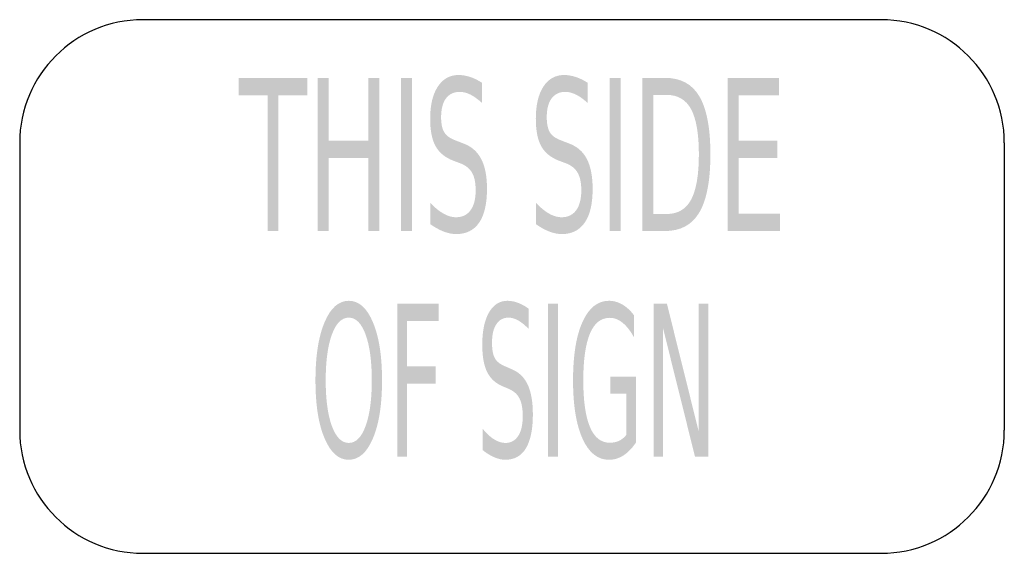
# Model space of a CAD drawing. Header units: inches. Extents: x -0.5 to 0.5, y -0.27 to 0.27.
import ezdxf

# ---------------------------------------------------------------- set-up
doc = ezdxf.new("R2010")
doc.units = ezdxf.units.IN
doc.header["$MEASUREMENT"] = 0

msp = doc.modelspace()

# ---------------------------------------------------------------- hatches: boundary and pattern name
for points in [[(-0.2775, 0.2118), (-0.208, 0.2118), (-0.208, 0.1941), (-0.2372, 0.1941), (-0.2372, 0.0563), (-0.2483, 0.0563), (-0.2483, 0.1941), (-0.2775, 0.1941), (-0.2775, 0.2118)], [(-0.1974, 0.2118), (-0.1863, 0.2118), (-0.1863, 0.1481), (-0.1459, 0.1481), (-0.1459, 0.2118), (-0.1348, 0.2118), (-0.1348, 0.0563), (-0.1459, 0.0563), (-0.1459, 0.1304), (-0.1863, 0.1304), (-0.1863, 0.0563), (-0.1974, 0.0563), (-0.1974, 0.2118)], [(-0.1127, 0.2118), (-0.1016, 0.2118), (-0.1016, 0.0563), (-0.1127, 0.0563), (-0.1127, 0.2118)], [(0.0993, 0.2118), (0.1104, 0.2118), (0.1104, 0.0563), (0.0993, 0.0563), (0.0993, 0.2118)], [(0.2192, 0.2118), (0.2711, 0.2118), (0.2711, 0.1941), (0.2303, 0.1941), (0.2303, 0.1481), (0.2694, 0.1481), (0.2694, 0.1304), (0.2303, 0.1304), (0.2303, 0.074), (0.2721, 0.074), (0.2721, 0.0563), (0.2192, 0.0563), (0.2192, 0.2118)], [(-0.1165, -0.0173), (-0.0745, -0.0173), (-0.0745, -0.035), (-0.1066, -0.035), (-0.1066, -0.0809), (-0.0776, -0.0809), (-0.0776, -0.0986), (-0.1066, -0.0986), (-0.1066, -0.1729), (-0.1165, -0.1729), (-0.1165, -0.0173)], [(0.0367, -0.0173), (0.0466, -0.0173), (0.0466, -0.1729), (0.0367, -0.1729), (0.0367, -0.0173)], [(0.1439, -0.0173), (0.1573, -0.0173), (0.1897, -0.1475), (0.1897, -0.0173), (0.1993, -0.0173), (0.1993, -0.1729), (0.1859, -0.1729), (0.1535, -0.0427), (0.1535, -0.1729), (0.1439, -0.1729), (0.1439, -0.0173)]]:
    msp.add_hatch(color=7).paths.add_polyline_path(points)
h = msp.add_hatch(color=7)
edge = h.paths.add_edge_path()
edge.add_line((-0.0303, 0.2067), (-0.0303, 0.1862))
edge.add_spline(control_points=[(-0.0303, 0.1862), (-0.0345, 0.19), (-0.0385, 0.1929), (-0.0422, 0.1948), (-0.046, 0.1966), (-0.0496, 0.1976), (-0.053, 0.1976), (-0.0591, 0.1976), (-0.0638, 0.1953), (-0.0671, 0.1909), (-0.0703, 0.1865), (-0.072, 0.1801), (-0.072, 0.1719), (-0.072, 0.1651), (-0.0709, 0.1599), (-0.0687, 0.1564), (-0.0665, 0.1528), (-0.0624, 0.15), (-0.0563, 0.1479)], knot_values=[0, 0, 0, 0, 1, 1, 1, 2, 2, 2, 3, 3, 3, 4, 4, 4, 5, 5, 5, 6, 6, 6, 6], degree=3, periodic=0)
edge.add_line((-0.0563, 0.1479), (-0.0496, 0.1453))
edge.add_spline(control_points=[(-0.0496, 0.1453), (-0.0413, 0.1423), (-0.0352, 0.137), (-0.0313, 0.1295), (-0.0273, 0.1219), (-0.0254, 0.1118), (-0.0254, 0.0992), (-0.0254, 0.0841), (-0.028, 0.0727), (-0.0333, 0.0649), (-0.0386, 0.0571), (-0.0465, 0.0532), (-0.0568, 0.0532), (-0.0607, 0.0532), (-0.0648, 0.0541), (-0.0692, 0.0557), (-0.0736, 0.0574), (-0.0781, 0.0599), (-0.0828, 0.0631)], knot_values=[0, 0, 0, 0, 1, 1, 1, 2, 2, 2, 3, 3, 3, 4, 4, 4, 5, 5, 5, 6, 6, 6, 6], degree=3, periodic=0)
edge.add_line((-0.0828, 0.0631), (-0.0828, 0.0848))
edge.add_spline(control_points=[(-0.0828, 0.0848), (-0.0783, 0.08), (-0.0739, 0.0764), (-0.0695, 0.074), (-0.0652, 0.0715), (-0.061, 0.0703), (-0.0568, 0.0703), (-0.0505, 0.0703), (-0.0456, 0.0727), (-0.0421, 0.0774), (-0.0386, 0.0821), (-0.0369, 0.0889), (-0.0369, 0.0976), (-0.0369, 0.1053), (-0.0381, 0.1112), (-0.0406, 0.1156), (-0.0431, 0.1199), (-0.0472, 0.1231), (-0.0529, 0.1252)], knot_values=[0, 0, 0, 0, 1, 1, 1, 2, 2, 2, 3, 3, 3, 4, 4, 4, 5, 5, 5, 6, 6, 6, 6], degree=3, periodic=0)
edge.add_line((-0.0529, 0.1252), (-0.0596, 0.1277))
edge.add_spline(control_points=[(-0.0596, 0.1277), (-0.0679, 0.1309), (-0.0739, 0.1358), (-0.0776, 0.1424), (-0.0813, 0.1491), (-0.0831, 0.1584), (-0.0831, 0.1703), (-0.0831, 0.184), (-0.0806, 0.1949), (-0.0754, 0.2028), (-0.0703, 0.2107), (-0.0633, 0.2147), (-0.0543, 0.2147), (-0.0505, 0.2147), (-0.0465, 0.214), (-0.0425, 0.2127), (-0.0385, 0.2114), (-0.0345, 0.2094), (-0.0303, 0.2067)], knot_values=[0, 0, 0, 0, 1, 1, 1, 2, 2, 2, 3, 3, 3, 4, 4, 4, 5, 5, 5, 6, 6, 6, 6], degree=3, periodic=0)
h = msp.add_hatch(color=7)
edge = h.paths.add_edge_path()
edge.add_line((0.077, 0.2067), (0.077, 0.1862))
edge.add_spline(control_points=[(0.077, 0.1862), (0.0728, 0.19), (0.0688, 0.1929), (0.065, 0.1948), (0.0613, 0.1966), (0.0577, 0.1976), (0.0542, 0.1976), (0.0482, 0.1976), (0.0435, 0.1953), (0.0402, 0.1909), (0.0369, 0.1865), (0.0353, 0.1801), (0.0353, 0.1719), (0.0353, 0.1651), (0.0364, 0.1599), (0.0385, 0.1564), (0.0407, 0.1528), (0.0449, 0.15), (0.051, 0.1479)], knot_values=[0, 0, 0, 0, 1, 1, 1, 2, 2, 2, 3, 3, 3, 4, 4, 4, 5, 5, 5, 6, 6, 6, 6], degree=3, periodic=0)
edge.add_line((0.051, 0.1479), (0.0576, 0.1453))
edge.add_spline(control_points=[(0.0576, 0.1453), (0.066, 0.1423), (0.0721, 0.137), (0.076, 0.1295), (0.0799, 0.1219), (0.0819, 0.1118), (0.0819, 0.0992), (0.0819, 0.0841), (0.0793, 0.0727), (0.0739, 0.0649), (0.0686, 0.0571), (0.0608, 0.0532), (0.0505, 0.0532), (0.0466, 0.0532), (0.0424, 0.0541), (0.0381, 0.0557), (0.0337, 0.0574), (0.0291, 0.0599), (0.0245, 0.0631)], knot_values=[0, 0, 0, 0, 1, 1, 1, 2, 2, 2, 3, 3, 3, 4, 4, 4, 5, 5, 5, 6, 6, 6, 6], degree=3, periodic=0)
edge.add_line((0.0245, 0.0631), (0.0245, 0.0848))
edge.add_spline(control_points=[(0.0245, 0.0848), (0.029, 0.08), (0.0334, 0.0764), (0.0377, 0.074), (0.042, 0.0715), (0.0463, 0.0703), (0.0505, 0.0703), (0.0568, 0.0703), (0.0617, 0.0727), (0.0652, 0.0774), (0.0686, 0.0821), (0.0704, 0.0889), (0.0704, 0.0976), (0.0704, 0.1053), (0.0691, 0.1112), (0.0666, 0.1156), (0.0641, 0.1199), (0.0601, 0.1231), (0.0544, 0.1252)], knot_values=[0, 0, 0, 0, 1, 1, 1, 2, 2, 2, 3, 3, 3, 4, 4, 4, 5, 5, 5, 6, 6, 6, 6], degree=3, periodic=0)
edge.add_line((0.0544, 0.1252), (0.0477, 0.1277))
edge.add_spline(control_points=[(0.0477, 0.1277), (0.0394, 0.1309), (0.0334, 0.1358), (0.0297, 0.1424), (0.026, 0.1491), (0.0242, 0.1584), (0.0242, 0.1703), (0.0242, 0.184), (0.0267, 0.1949), (0.0318, 0.2028), (0.0369, 0.2107), (0.044, 0.2147), (0.0529, 0.2147), (0.0568, 0.2147), (0.0607, 0.214), (0.0647, 0.2127), (0.0687, 0.2114), (0.0728, 0.2094), (0.077, 0.2067)], knot_values=[0, 0, 0, 0, 1, 1, 1, 2, 2, 2, 3, 3, 3, 4, 4, 4, 5, 5, 5, 6, 6, 6, 6], degree=3, periodic=0)
h = msp.add_hatch(color=7)
edge = h.paths.add_edge_path()
edge.add_line((0.1325, 0.2118), (0.1553, 0.2118))
edge.add_spline(control_points=[(0.1553, 0.2118), (0.1712, 0.2118), (0.1829, 0.2056), (0.1903, 0.193), (0.1977, 0.1805), (0.2015, 0.1609), (0.2015, 0.1342), (0.2015, 0.1074), (0.1977, 0.0877), (0.1902, 0.0751), (0.1828, 0.0625), (0.1711, 0.0563), (0.1553, 0.0563)], knot_values=[0, 0, 0, 0, 1, 1, 1, 2, 2, 2, 3, 3, 3, 4, 4, 4, 4], degree=3, periodic=0)
edge.add_line((0.1553, 0.0563), (0.1325, 0.0563))
edge.add_line((0.1325, 0.0563), (0.1325, 0.2118))
edge = h.paths.add_edge_path(flags=0)
edge.add_line((0.1436, 0.1945), (0.1436, 0.0736))
edge.add_line((0.1436, 0.0736), (0.157, 0.0736))
edge.add_spline(control_points=[(0.157, 0.0736), (0.1683, 0.0736), (0.1766, 0.0784), (0.1819, 0.0881), (0.1871, 0.0979), (0.1898, 0.1132), (0.1898, 0.1342), (0.1898, 0.1551), (0.1871, 0.1703), (0.1819, 0.18), (0.1766, 0.1897), (0.1683, 0.1945), (0.157, 0.1945)], knot_values=[0, 0, 0, 0, 1, 1, 1, 2, 2, 2, 3, 3, 3, 4, 4, 4, 4], degree=3, periodic=0)
edge.add_line((0.157, 0.1945), (0.1436, 0.1945))
h = msp.add_hatch(color=7)
edge = h.paths.add_edge_path()
edge.add_spline(control_points=[(-0.1658, -0.0145), (-0.1555, -0.0145), (-0.1473, -0.0218), (-0.1412, -0.0364), (-0.135, -0.0511), (-0.132, -0.0707), (-0.132, -0.0953), (-0.132, -0.1198), (-0.135, -0.1394), (-0.1412, -0.154), (-0.1473, -0.1686), (-0.1555, -0.1759), (-0.1658, -0.1759), (-0.176, -0.1759), (-0.1843, -0.1686), (-0.1904, -0.154), (-0.1966, -0.1395), (-0.1996, -0.1199), (-0.1996, -0.0953), (-0.1996, -0.0707), (-0.1966, -0.0511), (-0.1904, -0.0364), (-0.1843, -0.0218), (-0.176, -0.0145), (-0.1658, -0.0145)], knot_values=[0, 0, 0, 0, 1, 1, 1, 2, 2, 2, 3, 3, 3, 4, 4, 4, 5, 5, 5, 6, 6, 6, 7, 7, 7, 8, 8, 8, 8], degree=3, periodic=0)
edge = h.paths.add_edge_path(flags=0)
edge.add_spline(control_points=[(-0.1658, -0.0316), (-0.173, -0.0316), (-0.1787, -0.0373), (-0.1829, -0.0487), (-0.1871, -0.0601), (-0.1892, -0.0756), (-0.1892, -0.0953), (-0.1892, -0.1149), (-0.1871, -0.1304), (-0.1829, -0.1417), (-0.1787, -0.1531), (-0.173, -0.1588), (-0.1658, -0.1588), (-0.1586, -0.1588), (-0.1529, -0.1531), (-0.1487, -0.1417), (-0.1445, -0.1304), (-0.1424, -0.1149), (-0.1424, -0.0953), (-0.1424, -0.0756), (-0.1445, -0.0601), (-0.1487, -0.0487), (-0.1529, -0.0373), (-0.1586, -0.0316), (-0.1658, -0.0316)], knot_values=[0, 0, 0, 0, 1, 1, 1, 2, 2, 2, 3, 3, 3, 4, 4, 4, 5, 5, 5, 6, 6, 6, 7, 7, 7, 8, 8, 8, 8], degree=3, periodic=0)
h = msp.add_hatch(color=7)
edge = h.paths.add_edge_path()
edge.add_line((0.0168, -0.0224), (0.0168, -0.043))
edge.add_spline(control_points=[(0.0168, -0.043), (0.0131, -0.0391), (0.0095, -0.0363), (0.0062, -0.0344), (0.0029, -0.0325), (-0.0004, -0.0316), (-0.0034, -0.0316), (-0.0088, -0.0316), (-0.013, -0.0338), (-0.0159, -0.0383), (-0.0189, -0.0427), (-0.0203, -0.049), (-0.0203, -0.0572), (-0.0203, -0.0641), (-0.0193, -0.0693), (-0.0174, -0.0728), (-0.0155, -0.0763), (-0.0118, -0.0792), (-0.0063, -0.0813)], knot_values=[0, 0, 0, 0, 1, 1, 1, 2, 2, 2, 3, 3, 3, 4, 4, 4, 5, 5, 5, 6, 6, 6, 6], degree=3, periodic=0)
edge.add_line((-0.0063, -0.0813), (-0.0004, -0.0839))
edge.add_spline(control_points=[(-0.0004, -0.0839), (0.007, -0.0869), (0.0125, -0.0922), (0.016, -0.0997), (0.0195, -0.1072), (0.0212, -0.1173), (0.0212, -0.13), (0.0212, -0.145), (0.0188, -0.1565), (0.0141, -0.1643), (0.0094, -0.172), (0.0024, -0.1759), (-0.0068, -0.1759), (-0.0102, -0.1759), (-0.0139, -0.1751), (-0.0178, -0.1734), (-0.0217, -0.1718), (-0.0258, -0.1693), (-0.0299, -0.166)], knot_values=[0, 0, 0, 0, 1, 1, 1, 2, 2, 2, 3, 3, 3, 4, 4, 4, 5, 5, 5, 6, 6, 6, 6], degree=3, periodic=0)
edge.add_line((-0.0299, -0.166), (-0.0299, -0.1443))
edge.add_spline(control_points=[(-0.0299, -0.1443), (-0.0259, -0.1491), (-0.022, -0.1528), (-0.0181, -0.1552), (-0.0143, -0.1576), (-0.0105, -0.1588), (-0.0068, -0.1588), (-0.0011, -0.1588), (0.0032, -0.1565), (0.0063, -0.1517), (0.0094, -0.147), (0.0109, -0.1403), (0.0109, -0.1315), (0.0109, -0.1239), (0.0098, -0.1179), (0.0076, -0.1136), (0.0054, -0.1093), (0.0018, -0.1061), (-0.0033, -0.1039)], knot_values=[0, 0, 0, 0, 1, 1, 1, 2, 2, 2, 3, 3, 3, 4, 4, 4, 5, 5, 5, 6, 6, 6, 6], degree=3, periodic=0)
edge.add_line((-0.0033, -0.1039), (-0.0093, -0.1014))
edge.add_spline(control_points=[(-0.0093, -0.1014), (-0.0167, -0.0983), (-0.022, -0.0934), (-0.0253, -0.0867), (-0.0286, -0.0801), (-0.0302, -0.0708), (-0.0302, -0.0589), (-0.0302, -0.0451), (-0.0279, -0.0343), (-0.0234, -0.0264), (-0.0188, -0.0185), (-0.0126, -0.0145), (-0.0046, -0.0145), (-0.0011, -0.0145), (0.0024, -0.0152), (0.0059, -0.0165), (0.0095, -0.0178), (0.0131, -0.0198), (0.0168, -0.0224)], knot_values=[0, 0, 0, 0, 1, 1, 1, 2, 2, 2, 3, 3, 3, 4, 4, 4, 5, 5, 5, 6, 6, 6, 6], degree=3, periodic=0)
h = msp.add_hatch(color=7)
edge = h.paths.add_edge_path()
edge.add_line((0.1161, -0.1507), (0.1161, -0.1089))
edge.add_line((0.1161, -0.1089), (0.0999, -0.1089))
edge.add_line((0.0999, -0.1089), (0.0999, -0.0916))
edge.add_line((0.0999, -0.0916), (0.1259, -0.0916))
edge.add_line((0.1259, -0.0916), (0.1259, -0.1584))
edge.add_spline(control_points=[(0.1259, -0.1584), (0.122, -0.1642), (0.1178, -0.1685), (0.1132, -0.1715), (0.1086, -0.1744), (0.1037, -0.1759), (0.0985, -0.1759), (0.0871, -0.1759), (0.0781, -0.1688), (0.0717, -0.1546), (0.0652, -0.1404), (0.062, -0.1206), (0.062, -0.0953), (0.062, -0.0698), (0.0652, -0.05), (0.0717, -0.0358), (0.0781, -0.0216), (0.0871, -0.0145), (0.0985, -0.0145), (0.1032, -0.0145), (0.1078, -0.0158), (0.1121, -0.0183), (0.1164, -0.0208), (0.1203, -0.0244), (0.124, -0.0293)], knot_values=[0, 0, 0, 0, 1, 1, 1, 2, 2, 2, 3, 3, 3, 4, 4, 4, 5, 5, 5, 6, 6, 6, 7, 7, 7, 8, 8, 8, 8], degree=3, periodic=0)
edge.add_line((0.124, -0.0293), (0.124, -0.0517))
edge.add_spline(control_points=[(0.124, -0.0517), (0.1203, -0.0451), (0.1164, -0.0401), (0.1123, -0.0368), (0.1082, -0.0335), (0.1038, -0.0318), (0.0993, -0.0318), (0.0904, -0.0318), (0.0837, -0.0371), (0.0792, -0.0477), (0.0747, -0.0584), (0.0724, -0.0742), (0.0724, -0.0953), (0.0724, -0.1162), (0.0747, -0.1321), (0.0792, -0.1427), (0.0837, -0.1533), (0.0904, -0.1586), (0.0993, -0.1586), (0.1028, -0.1586), (0.1059, -0.158), (0.1087, -0.1567), (0.1114, -0.1554), (0.1139, -0.1534), (0.1161, -0.1507)], knot_values=[0, 0, 0, 0, 1, 1, 1, 2, 2, 2, 3, 3, 3, 4, 4, 4, 5, 5, 5, 6, 6, 6, 7, 7, 7, 8, 8, 8, 8], degree=3, periodic=0)

# ---------------------------------------------------------------- linework, layer by layer
at = {"color": 7}
for p, q in [((0.375, 0.2708), (-0.375, 0.2708)), ((-0.5, 0.1458), (-0.5, -0.1458)), ((0.5, 0.1458), (0.5, -0.1458)), ((-0.375, -0.2708), (0.375, -0.2708))]:
    msp.add_line(p, q, dxfattribs=at)
for points in [[(-0.375, 0.2708), (-0.444, 0.2708), (-0.5, 0.2149), (-0.5, 0.1458)], [(0.5, 0.1458), (0.5, 0.2149), (0.444, 0.2708), (0.375, 0.2708)], [(-0.5, -0.1458), (-0.5, -0.2149), (-0.444, -0.2708), (-0.375, -0.2708)], [(0.375, -0.2708), (0.444, -0.2708), (0.5, -0.2149), (0.5, -0.1458)]]:
    msp.add_open_spline(points, degree=3, dxfattribs=at)

doc.saveas('drawing.dxf')
